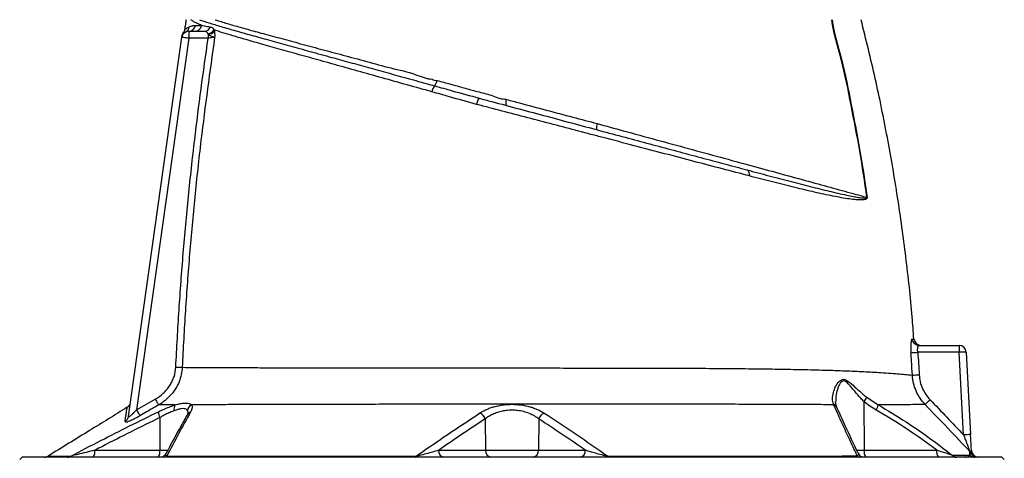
# Model space of a CAD drawing. Extents: x 4473 to 5835, y 3282 to 5186.
# Tile 13 of 14: x 5276 to 5699, y 4700 to 4888. Entities that reach past the tile are written whole.
import ezdxf

# ---------------------------------------------------------------- set-up
doc = ezdxf.new("R2010")
doc.units = 0
doc.header["$LTSCALE"] = 10
doc.header["$MEASUREMENT"] = 0
doc.layers.get('0').update_dxf_attribs({"linetype": 'CONTINUOUS'})

msp = doc.modelspace()

# ---------------------------------------------------------------- linework, layer by layer
at = {"color": 7, "linetype": 'Continuous'}
for p, q in [((5348.64, 4883.27), (5355.38, 4883.27)), ((5348.64, 4883.27), (5348.64, 4880.27)), ((5356.97, 4881.99), (5356.85, 4882.27)), ((5356.97, 4881.99), (5356.97, 4880.27)), ((5359.55, 4883.86), (5359.67, 4883.32)), ((5322.77, 4717.78), (5345.67, 4880.69)), ((5348.64, 4880.27), (5326.2, 4720.64)), ((5345.67, 4880.69), (5345.67, 4880.67)), ((5356.97, 4880.27), (5348.64, 4880.27)), ((5472.7, 4854.73), (5473.04, 4854.64)), ((5662.36, 4748.27), (5679.68, 4748.27)), ((5679.68, 4748.27), (5679.68, 4745.32)), ((5679.68, 4745.32), (5661.86, 4745.32)), ((5681.54, 4709.84), (5679.68, 4745.32)), ((5682.68, 4745.43), (5684.54, 4709.94)), ((5326.2, 4720.64), (5334.28, 4725.24)), ((5639.9, 4726), (5644.86, 4722.74)), ((5625.68, 4722.8), (5625.61, 4723)), ((5638.73, 4724.18), (5638.83, 4703.22)), ((5336.3, 4717.31), (5336.23, 4703.22)), ((5476.01, 4716.72), (5476.18, 4703.22)), ((5499.05, 4716.72), (5498.88, 4703.22)), ((5277.03, 4700.27), (5276.03, 4699.27)), ((5698.03, 4700.27), (5277.03, 4700.27)), ((5308.3, 4703.22), (5336.23, 4703.22)), ((5336.23, 4703.22), (5339.72, 4703.22)), ((5456, 4703.22), (5476.18, 4703.22)), ((5476.18, 4703.22), (5498.88, 4703.22)), ((5498.88, 4703.22), (5519.03, 4703.22)), ((5635.56, 4703.22), (5638.83, 4703.22)), ((5638.83, 4703.22), (5670, 4703.22)), ((5699.03, 4699.27), (5698.03, 4700.27))]:
    msp.add_line(p, q, dxfattribs=at)
at = {"color": 7, "linetype": 'Continuous', "flags": 128}
for points in [[(5348.64, 4880.27), (5348.06, 4880.35), (5347.5, 4880.43), (5346.99, 4880.5), (5346.54, 4880.56), (5346.17, 4880.62), (5345.89, 4880.65), (5345.72, 4880.68), (5345.67, 4880.69)], [(5343.1, 4739), (5343.53, 4738.98), (5343.95, 4738.96), (5344.36, 4738.94), (5344.74, 4738.93), (5345.08, 4738.91), (5345.38, 4738.89), (5345.64, 4738.88), (5345.84, 4738.87)], [(5334.28, 4725.24), (5334.54, 4724.8), (5334.78, 4724.37), (5335.01, 4723.96), (5335.22, 4723.59), (5335.4, 4723.27), (5335.55, 4723.01), (5335.66, 4722.81), (5335.73, 4722.68)], [(5326.2, 4720.64), (5326.46, 4720.2), (5326.71, 4719.76), (5326.94, 4719.35), (5327.15, 4718.98), (5327.34, 4718.66), (5327.49, 4718.4), (5327.6, 4718.21), (5327.67, 4718.09)], [(5446.08, 4700.27), (5446.12, 4700.27), (5446.16, 4700.29), (5446.2, 4700.33), (5446.24, 4700.37), (5446.28, 4700.43), (5446.32, 4700.51), (5446.36, 4700.59), (5446.39, 4700.69)], [(5528.99, 4700.27), (5528.95, 4700.27), (5528.91, 4700.29), (5528.87, 4700.33), (5528.83, 4700.37), (5528.79, 4700.43), (5528.75, 4700.5), (5528.71, 4700.59), (5528.67, 4700.68)]]:
    msp.add_lwpolyline(points, dxfattribs=at)
at = {"color": 7, "linetype": 'Continuous'}
for centre, radius, start, end in [((5348.6, 4886.2), 2.94, 270.744, 352.5334), ((5351.25, 4886.17), 2.9, 271.2254, 353.3992), ((5348.64, 4880.27), 3, 90, 172), ((5348.74, 4881.03), 3, 143.4187, 172.0037), ((5345.95, 4885.55), 2.93, 297.0299, 352.4091), ((5355.3, 4886.02), 2.75, 271.577, 342.0965), ((5356.46, 4886.02), 3.78, 275.9671, 325.0575), ((5356.7, 4885.95), 3.97, 273.871, 318.3884), ((5448.92, 4863.64), 6.62, 324.8535, 347.0435), ((5458.93, 4856), 5.98, 140.186, 167.5263), ((5478.25, 4850.99), 6.02, 143.8243, 171.4608), ((5488.65, 4852.49), 3.84, 157.178, 195.7694), ((5527.76, 4842.07), 3.89, 156.8316, 196.3065), ((5587.36, 4821.74), 2.26, 343.6906, 60.3769), ((5641.16, 4798.39), 13.58, 94.426, 94.8311), ((5662.37, 4751.25), 2.99, 184.1611, 269.7901), ((5663.23, 4751.27), 3, 184.3854, 269.5595), ((5679.68, 4745.27), 3, 3, 90), ((5657.05, 4807.57), 62.44, 271.7144, 274.4189), ((5682.69, 4702.33), 43.1, 90.008, 93.9938), ((5658.39, 4797.98), 62.45, 271.0352, 273.7397), ((5632.89, 4729.23), 7.72, 319.1805, 335.2741), ((5614.46, 4778.99), 75.48, 312.0366, 314.271), ((5320.65, 4724.24), 3, 301.6568, 351.9998), ((5345.19, 4720.95), 2.92, 142.484, 194.5442), ((5351.22, 4720.04), 3.07, 117.5604, 176.0947), ((5624.99, 4720.84), 2.25, 25.0249, 74.04), ((5625.06, 4720.61), 2.28, 25.6029, 74.2594), ((5638.93, 4723.57), 5.99, 328.6396, 352.0221), ((5319.89, 4718.19), 2.91, 298.7333, 351.8271), ((5340.66, 4719.74), 4.99, 179.1269, 209.1429), ((5350.19, 4717.38), 2.41, 108.0938, 149.8685), ((5472.05, 4715.46), 4.16, 17.6341, 65.6072), ((5503.01, 4715.45), 4.16, 114.3494, 162.3398), ((5684.55, 4666.84), 43.1, 90.008, 93.9938), ((5286.68, 4703.27), 3, 270.0004, 301.6739), ((5296.62, 4703.02), 2.75, 270.0972, 302.9808), ((5304.89, 4702.54), 3.48, 319.2945, 11.195), ((5332.82, 4702.54), 3.48, 319.2945, 11.195), ((5336.3, 4703.27), 3, 270.0017, 332.7633), ((5338.04, 4702.1), 1.83, 270.8395, 310.1058), ((5458.64, 4702.88), 2.66, 172.6985, 258.7761), ((5478.82, 4702.88), 2.66, 172.6985, 258.7761), ((5496.24, 4702.88), 2.66, 281.2239, 7.3015), ((5516.39, 4702.88), 2.66, 281.2239, 7.3015), ((5637.17, 4702.13), 1.86, 226.2533, 268.905), ((5638.93, 4703.27), 3, 204.8636, 270.0014), ((5642.24, 4702.54), 3.48, 168.805, 220.7055), ((5673.41, 4702.54), 3.48, 168.805, 220.7055), ((5678.63, 4703.04), 2.77, 225.6283, 269.7611), ((5682.05, 4700.67), 2.97, 25.891, 43.8346), ((5686.37, 4703.21), 2.94, 223.5045, 269.9332), ((5687.43, 4703.26), 3, 205.5221, 269.9829), ((5687.89, 4703.27), 3, 183, 270)]:
    msp.add_arc(centre, radius, start, end, dxfattribs=at)
for points, knots in [([(5347.53, 4888.27), (5347.42, 4887.57), (5347.2, 4886.18), (5346.98, 4884.78), (5346.87, 4884.08)], [0, 0, 0, 0, 0.500027, 1, 1, 1, 1]), ([(5348.85, 4885.16), (5349.22, 4885.35), (5349.62, 4885.52), (5350.51, 4885.75), (5350.99, 4885.82), (5351.51, 4885.82)], [0, 0, 0, 0, 0.5, 0.5, 1, 1, 1, 1]), ([(5354.14, 4885.84), (5353.48, 4886.11), (5352.16, 4886.67), (5350.63, 4887.45), (5349.88, 4888), (5349.52, 4888.26)], [0, 0, 0, 0, 0.338971, 0.678798, 1, 1, 1, 1]), ([(5351.51, 4885.82), (5352.03, 4885.83), (5352.84, 4885.83), (5353.79, 4885.83), (5354.14, 4885.84)], [0, 0, 0, 0, 0.641626, 1, 1, 1, 1]), ([(5353.23, 4888.27), (5354.53, 4887.82), (5357.12, 4886.94), (5362.43, 4885.34), (5368.53, 4883.58), (5375.37, 4881.66), (5382.79, 4879.6), (5390.88, 4877.36), (5399.63, 4874.94), (5408.32, 4872.55), (5416.78, 4870.21), (5424.86, 4867.98), (5433.23, 4865.67), (5441.84, 4863.28), (5448.92, 4861.33), (5453.12, 4860.17), (5454.34, 4859.83)], [0, 0, 0, 0, 0.087412, 0.175009, 0.26242, 0.343061, 0.422024, 0.501267, 0.580515, 0.659485, 0.722202, 0.784987, 0.847707, 0.910972, 0.974239, 1, 1, 1, 1]), ([(5354.14, 4885.84), (5354.56, 4885.76), (5355.69, 4885.54), (5357.06, 4885.31), (5357.92, 4885.17)], [0, 0, 0, 0, 0.374247, 1, 1, 1, 1]), ([(5360.05, 4888.27), (5360.68, 4888.05), (5362.83, 4887.32), (5367.03, 4886.06), (5372.99, 4884.38), (5379.81, 4882.52), (5387.5, 4880.43), (5396.03, 4878.13), (5405.15, 4875.68), (5414.79, 4873.07), (5424.89, 4870.41), (5435.38, 4867.4), (5444.97, 4865.46), (5450.88, 4862.74), (5453.3, 4862.74), (5453.3, 4862.74)], [0, 0, 0, 0, 0.036356, 0.124438, 0.212652, 0.300717, 0.393228, 0.48591, 0.578421, 0.66923, 0.760363, 0.851497, 0.942307, 1, 1, 1, 1, 1]), ([(5640.02, 4811.93), (5639.04, 4818.56), (5637.1, 4831.84), (5633.18, 4851.59), (5629.55, 4870.48), (5625.67, 4882.49), (5624.94, 4888.27), (5624.94, 4888.27)], [0, 0, 0, 0, 0.258568, 0.517112, 0.775632, 0.999998, 1, 1, 1, 1]), ([(5625.06, 4888.27), (5625.06, 4888.27), (5625.78, 4882.5), (5629.64, 4870.49), (5633.27, 4851.61), (5637.19, 4831.85), (5639.14, 4818.57), (5640.11, 4811.93)], [0, 0, 0, 0, 0.000002, 0.224038, 0.482641, 0.741299, 1, 1, 1, 1]), ([(5660.14, 4751.03), (5659.92, 4754.19), (5659.11, 4765.98), (5656.83, 4786.32), (5653.33, 4812.03), (5648.91, 4837.6), (5643.75, 4863.05), (5639.6, 4879.86), (5637.53, 4888.27)], [0, 0, 0, 0, 0.068231, 0.25452, 0.440793, 0.627098, 0.813484, 1, 1, 1, 1]), ([(5345.72, 4881.04), (5345.72, 4881.08), (5345.74, 4881.22), (5345.77, 4881.44), (5345.77, 4881.42), (5345.77, 4881.41)], [0, 0, 0, 0, 0.215746, 0.737705, 1, 1, 1, 1]), ([(5346.87, 4884.17), (5346.84, 4884), (5346.78, 4883.63), (5346.58, 4883.17), (5346.4, 4882.92), (5346.33, 4882.82)], [0, 0, 0, 0, 0.358302, 0.761645, 1, 1, 1, 1]), ([(5347.28, 4882.94), (5347.13, 4882.88), (5346.62, 4882.68), (5346.31, 4882.82), (5346.35, 4882.8), (5346.36, 4882.8)], [0, 0, 0, 0, 0.261187, 0.85216, 1, 1, 1, 1]), ([(5346.93, 4884.16), (5346.99, 4884.2), (5347.1, 4884.28), (5348.25, 4884.86), (5348.85, 4885.16)], [0, 0, 0, 0, 0.47879, 1, 1, 1, 1]), ([(5356.85, 4882.27), (5356.72, 4882.5), (5356.45, 4882.98), (5355.93, 4883.24), (5355.53, 4883.26), (5355.38, 4883.27)], [0, 0, 0, 0, 0.374332, 0.771941, 1, 1, 1, 1]), ([(5359.77, 4880.66), (5359.77, 4880.66), (5359.75, 4880.67), (5359.64, 4880.69), (5359.45, 4880.73), (5359.13, 4880.81), (5358.81, 4880.91), (5358.26, 4881.12), (5357.59, 4881.46), (5357.15, 4881.83), (5356.97, 4881.99)], [0, 0, 0, 0, 0.003677, 0.028035, 0.199677, 0.265844, 0.39845, 0.530976, 0.796969, 1, 1, 1, 1]), ([(5357.92, 4885.17), (5358.06, 4885.14), (5358.45, 4885.05), (5359, 4884.7), (5359.38, 4884.13), (5359.55, 4883.86)], [0, 0, 0, 0, 0.221218, 0.629101, 1, 1, 1, 1]), ([(5453.09, 4857.29), (5451.87, 4857.63), (5446.93, 4859.01), (5438.4, 4861.39), (5427.71, 4864.38), (5417.41, 4867.27), (5407.55, 4870.03), (5398.23, 4872.63), (5389.48, 4875.09), (5381.4, 4877.37), (5374, 4879.48), (5368.03, 4881.23), (5363.21, 4882.68), (5360.77, 4883.46), (5359.55, 4883.86)], [0, 0, 0, 0, 0.030225, 0.122394, 0.214849, 0.307291, 0.399443, 0.491868, 0.584612, 0.677344, 0.76975, 0.864043, 0.932022, 1, 1, 1, 1]), ([(5359.67, 4883.32), (5359.71, 4883.01), (5359.79, 4882.46), (5359.81, 4881.66), (5359.8, 4881.15), (5359.79, 4880.88), (5359.78, 4880.8), (5359.78, 4880.73), (5359.77, 4880.69), (5359.77, 4880.67), (5359.77, 4880.66)], [0, 0, 0, 0, 0.373754, 0.680021, 0.882598, 0.927841, 0.957273, 0.975631, 0.994664, 1, 1, 1, 1]), ([(5343.1, 4739), (5343.53, 4747.16), (5344.4, 4763.48), (5346.25, 4787.93), (5348.49, 4812.34), (5351.82, 4843.15), (5354.95, 4865.76), (5356.97, 4880.27)], [0, 0, 0, 0, 0.172611, 0.345275, 0.517885, 0.690545, 1, 1, 1, 1]), ([(5359.77, 4880.66), (5357.72, 4865.92), (5354.54, 4843.09), (5351.2, 4812.07), (5348.97, 4787.71), (5347.13, 4763.31), (5346.27, 4747.02), (5345.84, 4738.87)], [0, 0, 0, 0, 0.3133516, 0.4849942, 0.6566864, 0.8283169, 1, 1, 1, 1]), ([(5359.77, 4880.66), (5359.72, 4880.66), (5359.51, 4880.63), (5358.95, 4880.55), (5358.02, 4880.42), (5357.32, 4880.32), (5356.97, 4880.27)], [0, 0, 0, 0, 0.096872, 0.39434, 0.696269, 1, 1, 1, 1]), ([(5453.3, 4862.74), (5453.3, 4862.74), (5453.8, 4862.21), (5454.59, 4862.19), (5455.38, 4862.16)], [0, 0, 0, 0, 0.000038, 1, 1, 1, 1]), ([(5455.38, 4862.16), (5457.27, 4861.63), (5461.07, 4860.58), (5466.84, 4859.01), (5472.68, 4857.33), (5478.58, 4856.03), (5482.45, 4854.16), (5484.43, 4854.16), (5484.43, 4854.16)], [0, 0, 0, 0, 0.198035, 0.396185, 0.594324, 0.79716, 0.999998, 1, 1, 1, 1]), ([(5472.29, 4851.89), (5468.4, 4852.97), (5461.93, 4854.76), (5455.6, 4856.57), (5453.09, 4857.29)], [0, 0, 0, 0, 0.602635, 1, 1, 1, 1]), ([(5454.34, 4859.83), (5456.85, 4859.13), (5463.12, 4857.37), (5469.54, 4855.6), (5473.39, 4854.54)], [0, 0, 0, 0, 0.399668, 1, 1, 1, 1]), ([(5589.53, 4821.11), (5585.69, 4822.12), (5577.98, 4824.14), (5565.78, 4827.34), (5553.15, 4830.66), (5540.11, 4834.09), (5529.47, 4836.88), (5519.65, 4839.46), (5510.69, 4841.81), (5499.76, 4844.68), (5488.78, 4847.56), (5479.61, 4849.97), (5474.14, 4851.4), (5472.29, 4851.89)], [0, 0, 0, 0, 0.112037, 0.224543, 0.337106, 0.449416, 0.561286, 0.604224, 0.691895, 0.779823, 0.867766, 0.955458, 1, 1, 1, 1]), ([(5473.39, 4854.54), (5475.19, 4854.06), (5480.93, 4852.52), (5490.67, 4849.91), (5502.66, 4846.7), (5514.69, 4843.48), (5526.35, 4840.35), (5537.47, 4837.37), (5548.04, 4834.54), (5558.47, 4831.75), (5568.75, 4828.99), (5578.85, 4826.29), (5585.27, 4824.57), (5588.48, 4823.71)], [0, 0, 0, 0, 0.044444, 0.141281, 0.238114, 0.337805, 0.437499, 0.529606, 0.621847, 0.714024, 0.809327, 0.904705, 1, 1, 1, 1]), ([(5484.43, 4854.16), (5484.43, 4854.16), (5484.67, 4854.16), (5484.89, 4854.07), (5485.11, 4853.98)], [0, 0, 0, 0, 0.000081, 1, 1, 1, 1]), ([(5485.11, 4853.98), (5487.01, 4853.48), (5496.53, 4850.96), (5509.56, 4847.5), (5520.68, 4844.53), (5524.19, 4843.6)], [0, 0, 0, 0, 0.146169, 0.730844, 1, 1, 1, 1]), ([(5524.19, 4843.6), (5527.9, 4842.59), (5536.45, 4840.25), (5549.56, 4836.68), (5563.54, 4832.86), (5577.14, 4829.15), (5590.14, 4825.59), (5602.32, 4822.26), (5613.76, 4819.13), (5624.42, 4816.21), (5633.18, 4813.81), (5638.07, 4812.46), (5640.02, 4811.93)], [0, 0, 0, 0, 0.080022, 0.184474, 0.288926, 0.396404, 0.503881, 0.60847, 0.71306, 0.820692, 0.928325, 1, 1, 1, 1]), ([(5588.48, 4823.71), (5591.65, 4822.86), (5598.04, 4821.16), (5607.1, 4818.78), (5615.75, 4816.55), (5623.84, 4814.55), (5629.94, 4813.16), (5633.99, 4812.32), (5636.09, 4811.94), (5637.45, 4811.74), (5638.35, 4811.64), (5638.94, 4811.61), (5639.34, 4811.61), (5639.62, 4811.63), (5639.81, 4811.67), (5639.94, 4811.73), (5640, 4811.79), (5640.02, 4811.84), (5640.02, 4811.87), (5640.02, 4811.9), (5640.02, 4811.92), (5640.02, 4811.93)], [0, 0, 0, 0, 0.155835, 0.314091, 0.472711, 0.631278, 0.789462, 0.85913, 0.905635, 0.936735, 0.957589, 0.97162, 0.981095, 0.987523, 0.993436, 0.996554, 0.998227, 0.998767, 0.999234, 0.999647, 1, 1, 1, 1]), ([(5640.11, 4811.93), (5640.12, 4811.9), (5640.13, 4811.81), (5640.11, 4811.68), (5640.06, 4811.53), (5639.94, 4811.37), (5639.76, 4811.23), (5639.49, 4811.09), (5639.12, 4810.97), (5638.56, 4810.87), (5637.71, 4810.8), (5636.4, 4810.81), (5634.39, 4810.97), (5630.47, 4811.5), (5624.52, 4812.58), (5616.56, 4814.32), (5608.02, 4816.39), (5599.04, 4818.65), (5592.68, 4820.29), (5589.53, 4821.11)], [0, 0, 0, 0, 0.00149, 0.00326, 0.005623, 0.009364, 0.015824, 0.022557, 0.032281, 0.04649, 0.067432, 0.098497, 0.1448, 0.214049, 0.371366, 0.529123, 0.686997, 0.844475, 1, 1, 1, 1]), ([(5659.4, 4751.04), (5659.35, 4751.04), (5659.3, 4751), (5659.21, 4750.85), (5659.16, 4750.73), (5659.1, 4750.51), (5659.08, 4750.43), (5659.04, 4750.24), (5659.03, 4750.14), (5658.97, 4749.82), (5658.95, 4749.58), (5658.9, 4749.03), (5658.88, 4748.73), (5658.85, 4748.09), (5658.84, 4747.75), (5658.84, 4747.22), (5658.85, 4747.04), (5658.85, 4746.67), (5658.86, 4746.49), (5658.88, 4745.93), (5658.9, 4745.55), (5658.92, 4745.16)], [0, 0, 0, 0, 0.125, 0.125, 0.25, 0.25, 0.3125, 0.3125, 0.375, 0.375, 0.5, 0.5, 0.625, 0.625, 0.75, 0.75, 0.8125, 0.8125, 0.875, 0.875, 1, 1, 1, 1]), ([(5659.4, 4751.04), (5659.64, 4751.04), (5660.13, 4751.04), (5660.2, 4751.04), (5660.24, 4751.04)], [0, 0, 0, 0, 0.499106, 1, 1, 1, 1]), ([(5661.86, 4745.32), (5661.84, 4745.52), (5661.82, 4745.71), (5661.79, 4746.09), (5661.79, 4746.28), (5661.79, 4746.64), (5661.8, 4746.81), (5661.83, 4747.14), (5661.85, 4747.29), (5661.9, 4747.56), (5661.93, 4747.68), (5662, 4747.89), (5662.04, 4747.98), (5662.13, 4748.12), (5662.17, 4748.18), (5662.27, 4748.25), (5662.31, 4748.27), (5662.36, 4748.27)], [0, 0, 0, 0, 0.125, 0.125, 0.25, 0.25, 0.375, 0.375, 0.5, 0.5, 0.625, 0.625, 0.75, 0.75, 0.875, 0.875, 1, 1, 1, 1]), ([(5659.52, 4735.54), (5659.4, 4737.54), (5659.22, 4740.75), (5659, 4743.95), (5658.92, 4745.16)], [0, 0, 0, 0, 0.622513, 1, 1, 1, 1]), ([(5334.28, 4725.24), (5335.53, 4725.95), (5336.67, 4726.78), (5338.23, 4728.22), (5338.73, 4728.74), (5339.65, 4729.83), (5340.08, 4730.4), (5340.86, 4731.59), (5341.21, 4732.2), (5341.83, 4733.48), (5342.1, 4734.15), (5342.77, 4736.18), (5343.03, 4737.57), (5343.1, 4739)], [0, 0, 0, 0, 0.25, 0.25, 0.375, 0.375, 0.5, 0.5, 0.625, 0.625, 0.75, 0.75, 1, 1, 1, 1]), ([(5345.84, 4738.87), (5345.74, 4737.82), (5345.54, 4735.71), (5344.58, 4732.67), (5343.17, 4729.84), (5341.31, 4727.24), (5339.04, 4724.95), (5337.1, 4723.5), (5335.95, 4722.81), (5335.73, 4722.68)], [0, 0, 0, 0, 0.159322, 0.318665, 0.476802, 0.634975, 0.798376, 0.961815, 1, 1, 1, 1]), ([(5345.84, 4738.87), (5347.65, 4738.86), (5351.25, 4738.84), (5357.86, 4738.81), (5365.3, 4738.77), (5373.62, 4738.74), (5382.74, 4738.71), (5392.57, 4738.68), (5403.11, 4738.65), (5414.33, 4738.63), (5426.15, 4738.61), (5438.41, 4738.6), (5451.02, 4738.59), (5463.91, 4738.59), (5477, 4738.59), (5490.17, 4738.59), (5503.23, 4738.58), (5516.1, 4738.58), (5528.69, 4738.57), (5541.02, 4738.55), (5553.51, 4738.52), (5566.1, 4738.48), (5578.68, 4738.39), (5590.72, 4738.28), (5601.94, 4738.13), (5612.33, 4737.93), (5621.87, 4737.69), (5630.73, 4737.4), (5638.81, 4737.05), (5645.33, 4736.67), (5650.4, 4736.3), (5654.13, 4736.01), (5657.17, 4735.75), (5658.78, 4735.61), (5659.44, 4735.55), (5659.52, 4735.54)], [0, 0, 0, 0, 0.030917, 0.061889, 0.092807, 0.123949, 0.155198, 0.186448, 0.217591, 0.249432, 0.281386, 0.313339, 0.345179, 0.377121, 0.409183, 0.441237, 0.473169, 0.50461, 0.536152, 0.567736, 0.599233, 0.634363, 0.66958, 0.704795, 0.739919, 0.773174, 0.806553, 0.83997, 0.873342, 0.906591, 0.929135, 0.951751, 0.974343, 0.996854, 1, 1, 1, 1]), ([(5625.61, 4723), (5625.44, 4723.78), (5625.09, 4725.35), (5625.53, 4727.97), (5626.46, 4730.66), (5627.73, 4732.61), (5629, 4733.6), (5629.99, 4733.8), (5631.21, 4733.44), (5633.01, 4732.12), (5635.42, 4729.93), (5637.84, 4727.69), (5639.4, 4726.41), (5639.9, 4726)], [0, 0, 0, 0, 0.124492, 0.24928, 0.371719, 0.493535, 0.544785, 0.587964, 0.631179, 0.702898, 0.823014, 0.943415, 1, 1, 1, 1]), ([(5665, 4722.93), (5664.19, 4723.78), (5663.46, 4724.69), (5662.49, 4726.15), (5662.19, 4726.64), (5661.63, 4727.67), (5661.38, 4728.2), (5660.67, 4729.82), (5660.3, 4730.93), (5659.89, 4732.63), (5659.78, 4733.2), (5659.61, 4734.37), (5659.55, 4734.96), (5659.52, 4735.54)], [0, 0, 0, 0, 0.25, 0.25, 0.375, 0.375, 0.5, 0.5, 0.75, 0.75, 0.875, 0.875, 1, 1, 1, 1]), ([(5662.46, 4735.67), (5662.57, 4734.67), (5662.79, 4732.65), (5663.8, 4729.81), (5665.22, 4727.17), (5666.5, 4725.69), (5667.15, 4724.94)], [0, 0, 0, 0, 0.2509625, 0.5104322, 0.7515592, 1, 1, 1, 1]), ([(5638.73, 4724.18), (5638.28, 4724.65), (5636.9, 4726.09), (5634.75, 4728.59), (5632.69, 4731.11), (5631.12, 4732.67), (5630.05, 4733.1), (5629.21, 4732.85), (5628.47, 4732.01), (5627.82, 4730.81), (5627.14, 4728.88), (5626.61, 4726.6), (5626.62, 4724.88), (5626.62, 4724.14)], [0, 0, 0, 0, 0.06996, 0.214424, 0.361282, 0.442102, 0.487815, 0.533259, 0.590061, 0.662334, 0.734804, 0.884034, 1, 1, 1, 1]), ([(5322.22, 4721.69), (5316.84, 4718.36), (5305.52, 4711.37), (5294.2, 4704.38), (5288.25, 4700.72)], [0, 0, 0, 0, 0.475367, 1, 1, 1, 1]), ([(5321.29, 4715.64), (5321.4, 4716.37), (5321.63, 4717.84), (5321.89, 4719.52), (5322.08, 4720.76), (5322.2, 4721.54), (5322.22, 4721.64), (5322.23, 4721.68)], [0, 0, 0, 0, 0.202838, 0.402358, 0.60187, 0.802917, 1, 1, 1, 1]), ([(5335.73, 4722.68), (5333.99, 4721.7), (5331.3, 4720.17), (5328.62, 4718.63), (5327.67, 4718.09)], [0, 0, 0, 0, 0.646194, 1, 1, 1, 1]), ([(5335.67, 4719.81), (5336.18, 4720.06), (5337.52, 4720.69), (5339.65, 4721.59), (5341.53, 4722.3), (5342.57, 4722.63), (5342.87, 4722.72)], [0, 0, 0, 0, 0.205618, 0.52961, 0.860484, 1, 1, 1, 1]), ([(5342.87, 4722.72), (5341.59, 4722.72), (5339.01, 4722.7), (5336.83, 4722.69), (5335.73, 4722.68)], [0, 0, 0, 0, 0.499331, 1, 1, 1, 1]), ([(5348.16, 4720.25), (5347.97, 4720.46), (5347.63, 4720.86), (5346.68, 4721.15), (5345.49, 4721.12), (5344.05, 4720.8), (5342.93, 4720.41), (5342.36, 4720.22)], [0, 0, 0, 0, 0.220063, 0.411601, 0.610109, 0.802106, 1, 1, 1, 1]), ([(5342.87, 4722.72), (5343.51, 4722.9), (5344.78, 4723.24), (5346.43, 4723.51), (5347.85, 4723.54), (5349.03, 4723.3), (5349.54, 4722.94), (5349.8, 4722.76)], [0, 0, 0, 0, 0.1923308, 0.3884212, 0.5831671, 0.7824961, 1, 1, 1, 1]), ([(5349.8, 4722.76), (5349.93, 4722.59), (5350.02, 4722.39), (5350.1, 4722.06), (5350.11, 4721.94), (5350.12, 4721.7), (5350.11, 4721.57), (5350.03, 4720.92), (5349.81, 4720.33), (5349.45, 4719.67)], [0, 0, 0, 0, 0.25, 0.25, 0.375, 0.375, 0.5, 0.5, 1, 1, 1, 1]), ([(5625.68, 4722.8), (5622.82, 4722.81), (5617.08, 4722.84), (5607.15, 4722.88), (5596.01, 4722.93), (5583.54, 4722.97), (5570.49, 4723), (5557.34, 4723.01), (5544.21, 4723.01), (5531.18, 4723), (5517.87, 4722.99), (5504.24, 4722.98), (5490.37, 4722.98), (5476.36, 4722.98), (5462.43, 4722.98), (5448.73, 4722.98), (5435.34, 4722.97), (5422.32, 4722.96), (5409.77, 4722.94), (5397.87, 4722.92), (5386.69, 4722.89), (5376.26, 4722.86), (5366.6, 4722.83), (5357.63, 4722.8), (5352.43, 4722.77), (5349.8, 4722.76)], [0, 0, 0, 0, 0.039561, 0.079123, 0.126113, 0.173236, 0.220365, 0.267364, 0.310043, 0.352843, 0.395597, 0.438213, 0.481793, 0.525538, 0.569293, 0.612885, 0.656242, 0.699753, 0.743264, 0.786622, 0.829037, 0.871597, 0.914156, 0.956569, 1, 1, 1, 1]), ([(5473.77, 4719.25), (5474.2, 4719.53), (5474.65, 4719.79), (5475.59, 4720.3), (5476.09, 4720.54), (5477.11, 4720.99), (5477.64, 4721.2), (5478.47, 4721.5), (5478.76, 4721.6), (5479.33, 4721.78), (5479.62, 4721.87), (5481.11, 4722.28), (5482.34, 4722.54), (5484.27, 4722.8), (5484.93, 4722.86), (5486.24, 4722.95), (5487.56, 4722.99), (5488.87, 4722.95), (5490.19, 4722.86), (5490.85, 4722.79), (5492.77, 4722.53), (5493.99, 4722.27), (5495.46, 4721.86), (5495.75, 4721.77), (5496.33, 4721.59), (5496.61, 4721.49), (5497.44, 4721.19), (5497.97, 4720.98), (5499.51, 4720.3), (5500.44, 4719.79), (5501.3, 4719.24)], [0, 0, 0, 0, 0.0625, 0.0625, 0.125, 0.125, 0.1875, 0.1875, 0.21875, 0.21875, 0.25, 0.25, 0.375, 0.375, 0.4375, 0.4375, 0.5, 0.5625, 0.5625, 0.625, 0.625, 0.75, 0.75, 0.78125, 0.78125, 0.8125, 0.8125, 0.875, 0.875, 1, 1, 1, 1]), ([(5635.88, 4700.78), (5635.65, 4701.28), (5634.44, 4703.87), (5632.13, 4708.81), (5628.96, 4715.64), (5626.78, 4720.41), (5625.68, 4722.8)], [0, 0, 0, 0, 0.0681501, 0.35549, 0.6778131, 1, 1, 1, 1]), ([(5627.03, 4721.79), (5626.92, 4722.09), (5626.69, 4722.73), (5626.55, 4723.56), (5626.57, 4724.1), (5626.57, 4724.14)], [0, 0, 0, 0, 0.443554, 0.959352, 1, 1, 1, 1]), ([(5627.12, 4721.59), (5627.1, 4721.63), (5627.07, 4721.7), (5627.04, 4721.76), (5627.03, 4721.79)], [0, 0, 0, 0, 0.700541, 1, 1, 1, 1]), ([(5636.2, 4702.01), (5634.37, 4705.91), (5631.33, 4712.37), (5628.32, 4718.97), (5627.12, 4721.6)], [0, 0, 0, 0, 0.60313, 1, 1, 1, 1]), ([(5644.05, 4720.45), (5643.12, 4721.01), (5641.26, 4722.12), (5639.58, 4723.49), (5638.73, 4724.18)], [0, 0, 0, 0, 0.4978061, 1, 1, 1, 1]), ([(5665, 4722.93), (5664.88, 4722.93), (5664.05, 4722.91), (5661.89, 4722.87), (5658.04, 4722.81), (5653.76, 4722.76), (5649.55, 4722.74), (5646.43, 4722.74), (5644.86, 4722.74)], [0, 0, 0, 0, 0.039622, 0.274793, 0.50996, 0.673205, 0.836641, 1, 1, 1, 1]), ([(5644.86, 4722.74), (5648.88, 4720.35), (5656.91, 4715.58), (5667.46, 4708.22), (5673.93, 4703.2), (5676.7, 4701.06)], [0, 0, 0, 0, 0.364122, 0.727927, 1, 1, 1, 1]), ([(5684.19, 4702.73), (5681.06, 4706.05), (5674.68, 4712.8), (5668.27, 4719.51), (5665, 4722.93)], [0, 0, 0, 0, 0.490815, 1, 1, 1, 1]), ([(5298.11, 4700.71), (5302.36, 4702.96), (5314.77, 4709.54), (5327.37, 4715.74), (5335.67, 4719.81)], [0, 0, 0, 0, 0.341797, 1, 1, 1, 1]), ([(5336.3, 4717.31), (5328.02, 4713.23), (5318.65, 4708.62), (5309.39, 4703.78), (5308.3, 4703.22)], [0, 0, 0, 0, 0.883029, 1, 1, 1, 1]), ([(5321.29, 4715.64), (5321.31, 4715.55), (5321.36, 4715.37), (5322.07, 4715.46), (5323.33, 4715.9), (5325.24, 4716.75), (5326.77, 4717.59), (5327.67, 4718.09)], [0, 0, 0, 0, 0.142737, 0.31783, 0.492342, 0.703149, 1, 1, 1, 1]), ([(5326.2, 4720.64), (5325.72, 4720.11), (5324.93, 4719.22), (5323.89, 4718.22), (5323.26, 4717.73), (5322.96, 4717.58), (5322.8, 4717.58), (5322.76, 4717.66), (5322.77, 4717.76), (5322.77, 4717.78)], [0, 0, 0, 0, 0.345187, 0.568036, 0.731055, 0.824475, 0.879149, 0.973791, 1, 1, 1, 1]), ([(5342.36, 4720.22), (5342.1, 4720.12), (5341.24, 4719.79), (5339.65, 4719.09), (5337.87, 4718.19), (5336.73, 4717.55), (5336.3, 4717.31)], [0, 0, 0, 0, 0.1378082, 0.4611817, 0.7920924, 1, 1, 1, 1]), ([(5348.11, 4718.59), (5347.15, 4716.9), (5344.72, 4712.63), (5341.68, 4707.03), (5339.61, 4703.1), (5338.98, 4701.9)], [0, 0, 0, 0, 0.314154, 0.790757, 1, 1, 1, 1]), ([(5349.45, 4719.67), (5347.73, 4716.62), (5346.02, 4713.5), (5342.62, 4707.17), (5340.92, 4703.95), (5339.22, 4700.7)], [0, 0, 0, 0, 0.5, 0.5, 1, 1, 1, 1]), ([(5348.41, 4719.27), (5348.41, 4719.26), (5348.4, 4719.23), (5348.31, 4718.96), (5348.15, 4718.68), (5348.08, 4718.57)], [0, 0, 0, 0, 0.322742, 0.745921, 1, 1, 1, 1]), ([(5348.36, 4719.2), (5348.38, 4719.32), (5348.44, 4719.74), (5348.27, 4720.04), (5348.16, 4720.25)], [0, 0, 0, 0, 0.280813, 1, 1, 1, 1]), ([(5446.39, 4700.69), (5449.46, 4702.85), (5458.52, 4709.22), (5467.7, 4715.26), (5473.77, 4719.25)], [0, 0, 0, 0, 0.3391819, 1, 1, 1, 1]), ([(5476.01, 4716.72), (5469.99, 4712.73), (5463.3, 4708.3), (5456.67, 4703.68), (5456, 4703.22)], [0, 0, 0, 0, 0.899641, 1, 1, 1, 1]), ([(5499.05, 4716.72), (5498.44, 4717.14), (5497.23, 4718), (5495.03, 4719.06), (5492.58, 4719.87), (5490.03, 4720.35), (5487.47, 4720.49), (5485.08, 4720.35), (5482.82, 4719.93), (5480.7, 4719.31), (5478.73, 4718.46), (5477.16, 4717.57), (5476.33, 4716.96), (5476.01, 4716.72)], [0, 0, 0, 0, 0.103442, 0.206787, 0.309155, 0.411406, 0.502027, 0.592649, 0.677663, 0.762732, 0.853734, 0.944802, 1, 1, 1, 1]), ([(5501.3, 4719.24), (5505.9, 4716.27), (5510.49, 4713.23), (5519.61, 4707.02), (5524.15, 4703.87), (5528.67, 4700.68)], [0, 0, 0, 0, 0.5, 0.5, 1, 1, 1, 1]), ([(5670, 4703.22), (5665.84, 4706.36), (5661.61, 4709.38), (5652.96, 4715.14), (5648.55, 4717.88), (5644.05, 4720.45)], [0, 0, 0, 0, 0.5, 0.5, 1, 1, 1, 1]), ([(5681.54, 4709.84), (5681.79, 4709.17), (5682.04, 4708.51), (5682.4, 4707.53), (5682.52, 4707.2), (5682.76, 4706.55), (5682.89, 4706.22), (5683.12, 4705.58), (5683.24, 4705.27), (5683.47, 4704.65), (5683.59, 4704.34), (5683.75, 4703.91), (5683.8, 4703.77), (5683.9, 4703.5), (5683.95, 4703.37), (5684.04, 4703.13), (5684.08, 4703.02), (5684.15, 4702.84), (5684.18, 4702.77), (5684.19, 4702.73)], [0, 0, 0, 0, 0.25, 0.25, 0.375, 0.375, 0.5, 0.5, 0.625, 0.625, 0.75, 0.75, 0.8125, 0.8125, 0.875, 0.875, 0.9375, 0.9375, 1, 1, 1, 1]), ([(5684.9, 4703.11), (5684.86, 4703.85), (5684.79, 4705.24), (5684.66, 4707.6), (5684.58, 4709.15), (5684.54, 4709.94)], [0, 0, 0, 0, 0.3575636, 0.6735949, 1, 1, 1, 1]), ([(5288.25, 4700.72), (5288.32, 4700.72), (5288.45, 4700.72), (5289.51, 4700.71), (5291.22, 4700.71), (5293.53, 4700.71), (5295.91, 4700.71), (5297.53, 4700.71), (5298.11, 4700.71)], [0, 0, 0, 0, 0.184998, 0.369996, 0.557582, 0.745168, 0.907698, 1, 1, 1, 1]), ([(5308.3, 4703.22), (5307.05, 4702.92), (5304.54, 4702.34), (5301.39, 4701.57), (5299.27, 4701.03), (5298.37, 4700.79), (5298.15, 4700.72), (5298.11, 4700.71)], [0, 0, 0, 0, 0.3428107, 0.6850196, 0.8982462, 0.984345, 1, 1, 1, 1]), ([(5339.22, 4700.7), (5339.16, 4700.72), (5338.9, 4700.85), (5338.75, 4701.16), (5338.76, 4701.53), (5338.94, 4701.79), (5339, 4701.87)], [0, 0, 0, 0, 0.080213, 0.364282, 0.80212, 1, 1, 1, 1]), ([(5339.22, 4700.7), (5341.69, 4700.7), (5347.08, 4700.7), (5356.04, 4700.69), (5366.06, 4700.69), (5376.67, 4700.69), (5387.41, 4700.69), (5398.12, 4700.69), (5408.76, 4700.69), (5419.73, 4700.69), (5430.43, 4700.69), (5439.35, 4700.69), (5444.51, 4700.69), (5446.39, 4700.69)], [0, 0, 0, 0, 0.086593, 0.189074, 0.291555, 0.395806, 0.500057, 0.592877, 0.685698, 0.779824, 0.873951, 0.954173, 1, 1, 1, 1]), ([(5456, 4703.22), (5455.16, 4702.96), (5453.46, 4702.44), (5450.74, 4701.68), (5448.52, 4701.12), (5447.02, 4700.8), (5446.54, 4700.71), (5446.39, 4700.69)], [0, 0, 0, 0, 0.2987436, 0.5993944, 0.8790947, 0.9613889, 1, 1, 1, 1]), ([(5528.67, 4700.68), (5528.42, 4700.73), (5528.18, 4700.77), (5527.7, 4700.87), (5527.47, 4700.92), (5526.79, 4701.07), (5526.35, 4701.18), (5525.06, 4701.49), (5524.25, 4701.71), (5522.68, 4702.14), (5521.92, 4702.35), (5520.45, 4702.78), (5519.73, 4703), (5519.03, 4703.22)], [0, 0, 0, 0, 0.0625, 0.0625, 0.125, 0.125, 0.25, 0.25, 0.5, 0.5, 0.75, 0.75, 1, 1, 1, 1]), ([(5528.67, 4700.68), (5532.17, 4700.68), (5539.87, 4700.68), (5551.54, 4700.68), (5563.72, 4700.69), (5575.64, 4700.69), (5586.84, 4700.7), (5597.25, 4700.71), (5606.94, 4700.72), (5616.25, 4700.74), (5624.56, 4700.75), (5631.06, 4700.77), (5634.56, 4700.78), (5635.88, 4700.78)], [0, 0, 0, 0, 0.085381, 0.188019, 0.290657, 0.395079, 0.499501, 0.593021, 0.686541, 0.781406, 0.876272, 0.953068, 1, 1, 1, 1]), ([(5636.19, 4702), (5636.21, 4701.97), (5636.36, 4701.78), (5636.36, 4701.41), (5636.33, 4701.01), (5635.96, 4700.82), (5635.88, 4700.78)], [0, 0, 0, 0, 0.057511, 0.441191, 0.89205, 1, 1, 1, 1]), ([(5676.7, 4701.06), (5676.37, 4701.18), (5675.6, 4701.46), (5673.33, 4702.2), (5671.35, 4702.8), (5670, 4703.22)], [0, 0, 0, 0, 0.194552, 0.450243, 1, 1, 1, 1]), ([(5676.7, 4701.06), (5677.84, 4701.08), (5679.99, 4701.11), (5682.47, 4701.15), (5683.65, 4701.17), (5684.24, 4701.19)], [0, 0, 0, 0, 0.358679, 0.67891, 1, 1, 1, 1]), ([(5682.2, 4700.27), (5682.54, 4700.3), (5683.35, 4700.39), (5683.91, 4700.89), (5684.24, 4701.19)], [0, 0, 0, 0, 0.410861, 1, 1, 1, 1]), ([(5684.24, 4701.19), (5684.41, 4701.43), (5684.62, 4701.72), (5684.71, 4701.94), (5684.72, 4701.97)], [0, 0, 0, 0, 0.83609, 1, 1, 1, 1]), ([(5684.72, 4701.97), (5684.73, 4702.05), (5684.75, 4702.19), (5684.87, 4702.67), (5684.89, 4702.96), (5684.9, 4703.11)], [0, 0, 0, 0, 0.325335, 0.659459, 1, 1, 1, 1])]:
    msp.add_open_spline(points, degree=3, knots=knots, dxfattribs=at)
for points in [[(5661.86, 4745.32), (5662.08, 4742.1), (5662.28, 4738.89), (5662.46, 4735.67)], [(5667.15, 4724.94), (5671.96, 4719.92), (5676.76, 4714.88), (5681.54, 4709.84)], [(5519.03, 4703.22), (5512.41, 4707.83), (5505.76, 4712.35), (5499.05, 4716.72)], [(5684.24, 4701.19), (5684.22, 4701.79), (5684.2, 4702.32), (5684.19, 4702.73)]]:
    msp.add_open_spline(points, degree=3, dxfattribs=at)

doc.saveas('drawing.dxf')
